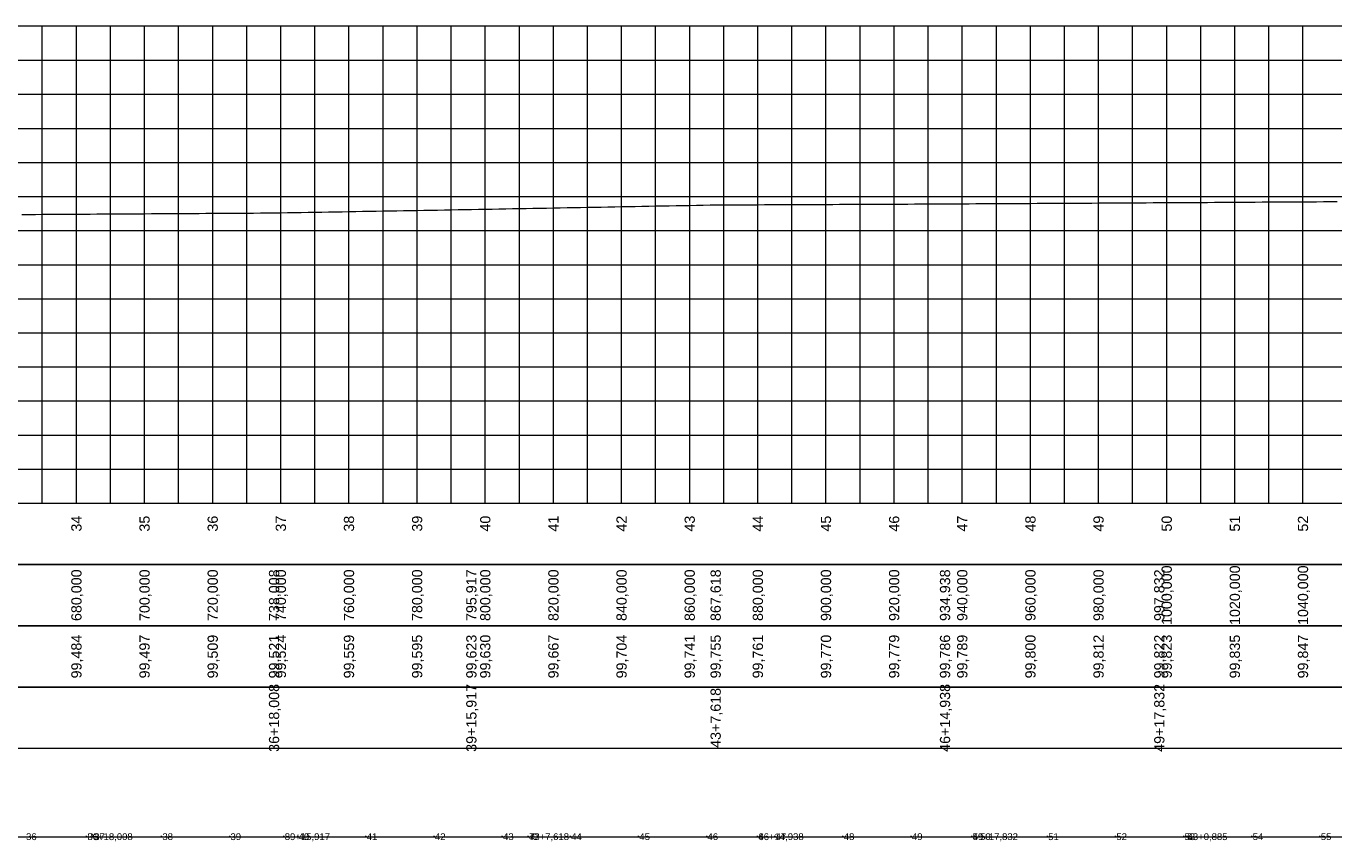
# Model space of a CAD drawing. Header units: inches. Extents: x 3580 to 5114, y 9998 to 10245.
# Tile 3 of 4: x 4350 to 4733, y 9998 to 10238. Entities that reach past the tile are written whole.
import ezdxf
from ezdxf.enums import TextEntityAlignment as Align

# ---------------------------------------------------------------- set-up
doc = ezdxf.new("R2010")
doc.units = ezdxf.units.IN
doc.header["$MEASUREMENT"] = 0
doc.header["$PDMODE"] = 34
doc.header["$PDSIZE"] = 0.2
doc.layers.get('0').update_dxf_attribs({"lineweight": 0})
doc.styles.add('$PF_GREIDE', font='arial.ttf')
doc.styles.get("Standard").update_dxf_attribs({"font": 'arial.ttf'})

# ---------------------------------------------------------------- blocks, each defined once
blk = doc.blocks.new('$VIAS_PERFLONG_PERFIL0')
at = {"color": 30}
for p, q in [((720, 0), (720, 140)), ((730, 0), (730, 140)), ((740, 0), (740, 140)), ((760, 0), (760, 140)), ((770, 0), (770, 140)), ((780, 0), (780, 140)), ((790, 0), (790, 140)), ((810, 0), (810, 140)), ((820, 0), (820, 140)), ((830, 0), (830, 140)), ((840, 0), (840, 140)), ((860, 0), (860, 140)), ((870, 0), (870, 140)), ((880, 0), (880, 140)), ((890, 0), (890, 140)), ((910, 0), (910, 140)), ((920, 0), (920, 140)), ((930, 0), (930, 140)), ((940, 0), (940, 140)), ((960, 0), (960, 140)), ((970, 0), (970, 140)), ((980, 0), (980, 140)), ((990, 0), (990, 140)), ((1010, 0), (1010, 140)), ((1020, 0), (1020, 140)), ((1030, 0), (1030, 140)), ((1040, 0), (1040, 140)), ((1060, 0), (1060, 140)), ((1070, 0), (1070, 140)), ((1080, 0), (1080, 140)), ((1090, 0), (1090, 140)), ((0, 130), (1480, 130)), ((0, 120), (1480, 120)), ((0, 110), (1480, 110)), ((0, 90), (1480, 90)), ((0, 80), (1480, 80)), ((0, 70), (1480, 70)), ((0, 60), (1480, 60)), ((0, 40), (1480, 40)), ((0, 30), (1480, 30)), ((0, 20), (1480, 20)), ((0, 10), (1480, 10))]:
    blk.add_line(p, q, dxfattribs=at)
at = {"color": 36}
for p, q in [((750, 0), (750, 140)), ((800, 0), (800, 140)), ((850, 0), (850, 140)), ((900, 0), (900, 140)), ((950, 0), (950, 140)), ((1000, 0), (1000, 140)), ((1050, 0), (1050, 140)), ((0, 100), (1480, 100)), ((0, 50), (1480, 50))]:
    blk.add_line(p, q, dxfattribs=at)
at = {"color": 36, "linetype": 'Continuous'}
for points in [[(0, 0), (1480, 0), (1480, 140), (0, 140)], [(0, 0), (1480, 0), (1480, -18), (0, -18)], [(0, -18), (1480, -18), (1480, -36), (0, -36)], [(0, -36), (1480, -36), (1480, -54), (0, -54)], [(0, -54), (1480, -54), (1480, -72), (0, -72)]]:
    blk.add_lwpolyline(points, close=True, dxfattribs=at)
at = {"color": 5, "linetype": 'Continuous'}
blk.add_lwpolyline([(714, 84.74), (716, 84.75), (718, 84.76), (720, 84.78), (722, 84.79), (724, 84.8), (726, 84.81), (728, 84.83), (730, 84.84), (732, 84.85), (734, 84.86), (736, 84.88), (738, 84.89), (740, 84.9), (742, 84.92), (744, 84.93), (746, 84.94), (748, 84.95), (750, 84.97), (752, 84.98), (754, 84.99), (756, 85), (758, 85.02), (760, 85.03), (762, 85.04), (764, 85.06), (766, 85.07), (768, 85.08), (770, 85.09), (772, 85.11), (774, 85.12), (776, 85.13), (778, 85.14), (780, 85.16), (782, 85.17), (784, 85.18), (786, 85.2), (788, 85.21), (788.01, 85.21), (790, 85.24), (792, 85.28), (794, 85.31), (796, 85.35), (798, 85.38), (800, 85.42), (802, 85.45), (804, 85.49), (806, 85.52), (808, 85.56), (810, 85.59), (812, 85.63), (814, 85.66), (816, 85.7), (818, 85.73), (820, 85.77), (822, 85.81), (824, 85.84), (826, 85.88), (828, 85.91), (830, 85.95), (832, 85.98), (834, 86.02), (836, 86.05), (838, 86.09), (840, 86.12), (842, 86.16), (844, 86.19), (845.92, 86.23), (846, 86.23), (848, 86.26), (850, 86.3), (852, 86.34), (854, 86.38), (856, 86.41), (858, 86.45), (860, 86.49), (862, 86.52), (864, 86.56), (866, 86.6), (868, 86.63), (870, 86.67), (872, 86.71), (874, 86.75), (876, 86.78), (878, 86.82), (880, 86.86), (882, 86.89), (884, 86.93), (886, 86.97), (888, 87), (890, 87.04), (892, 87.08), (894, 87.12), (896, 87.15), (898, 87.19), (900, 87.23), (902, 87.26), (904, 87.3), (906, 87.34), (908, 87.37), (910, 87.41), (912, 87.45), (914, 87.49), (916, 87.52), (917.62, 87.55), (918, 87.55), (920, 87.56), (922, 87.57), (924, 87.58), (926, 87.59), (928, 87.6), (930, 87.61), (932, 87.62), (934, 87.63), (936, 87.64), (938, 87.64), (940, 87.65), (942, 87.66), (944, 87.67), (946, 87.68), (948, 87.69), (950, 87.7), (952, 87.71), (954, 87.72), (956, 87.73), (958, 87.73), (960, 87.74), (962, 87.75), (964, 87.76), (966, 87.77), (968, 87.78), (970, 87.79), (972, 87.8), (974, 87.81), (976, 87.82), (978, 87.82), (980, 87.83), (982, 87.84), (984, 87.85), (984.94, 87.86), (986, 87.86), (988, 87.87), (990, 87.89), (992, 87.9), (994, 87.91), (996, 87.92), (998, 87.93), (1000, 87.94), (1002, 87.95), (1004, 87.97), (1006, 87.98), (1008, 87.99), (1010, 88), (1012, 88.01), (1014, 88.02), (1016, 88.04), (1018, 88.05), (1020, 88.06), (1022, 88.07), (1024, 88.08), (1026, 88.09), (1028, 88.1), (1030, 88.12), (1032, 88.13), (1034, 88.14), (1036, 88.15), (1038, 88.16), (1040, 88.17), (1042, 88.19), (1044, 88.2), (1046, 88.21), (1047.83, 88.22), (1048, 88.22), (1050, 88.23), (1052, 88.24), (1054, 88.26), (1056, 88.27), (1058, 88.28), (1060, 88.29), (1062, 88.3), (1064, 88.32), (1066, 88.33), (1068, 88.34), (1070, 88.35), (1072, 88.36), (1074, 88.37), (1076, 88.39), (1078, 88.4), (1080, 88.41), (1082, 88.42), (1084, 88.43), (1086, 88.45), (1088, 88.46), (1090, 88.47), (1092, 88.48), (1094, 88.49), (1096, 88.51), (1098, 88.52), (1100, 88.53)], dxfattribs=at)
at = {"color": 7, "linetype": 'Continuous', "style": '$PF_GREIDE'}
for s, p in [('34', (730, -6)), ('35', (750, -6)), ('36', (770, -6)), ('37', (790, -6)), ('38', (810, -6)), ('39', (830, -6)), ('40', (850, -6)), ('41', (870, -6)), ('42', (890, -6)), ('43', (910, -6)), ('44', (930, -6)), ('45', (950, -6)), ('46', (970, -6)), ('47', (990, -6)), ('48', (1010, -6)), ('49', (1030, -6)), ('50', (1050, -6)), ('51', (1070, -6)), ('52', (1090, -6)), ('1000,000', (1050, -27)), ('1020,000', (1070, -27)), ('1040,000', (1090, -27)), ('680,000', (730, -27)), ('700,000', (750, -27)), ('720,000', (770, -27)), ('738,008', (788.01, -27)), ('740,000', (790, -27)), ('760,000', (810, -27)), ('780,000', (830, -27)), ('795,917', (845.92, -27)), ('800,000', (850, -27)), ('820,000', (870, -27)), ('840,000', (890, -27)), ('860,000', (910, -27)), ('867,618', (917.62, -27)), ('880,000', (930, -27)), ('900,000', (950, -27)), ('920,000', (970, -27)), ('934,938', (984.94, -27)), ('940,000', (990, -27)), ('960,000', (1010, -27)), ('980,000', (1030, -27)), ('997,832', (1047.83, -27)), ('99,484', (730, -45)), ('99,497', (750, -45)), ('99,509', (770, -45)), ('99,521', (788.01, -45)), ('99,524', (790, -45)), ('99,559', (810, -45)), ('99,595', (830, -45)), ('99,623', (845.92, -45)), ('99,630', (850, -45)), ('99,667', (870, -45)), ('99,704', (890, -45)), ('99,741', (910, -45)), ('99,755', (917.62, -45)), ('99,761', (930, -45)), ('99,770', (950, -45)), ('99,779', (970, -45)), ('99,786', (984.94, -45)), ('99,789', (990, -45)), ('99,800', (1010, -45)), ('99,812', (1030, -45)), ('99,822', (1047.83, -45)), ('99,823', (1050, -45)), ('99,835', (1070, -45)), ('99,847', (1090, -45)), ('36+18,008', (788.01, -63)), ('39+15,917', (845.92, -63)), ('46+14,938', (984.94, -63)), ('49+17,832', (1047.83, -63)), ('43+7,618', (917.62, -63))]:
    blk.add_text(s, height=3, rotation=90, dxfattribs=at).set_placement(p, align=Align.MIDDLE_CENTER)

msp = doc.modelspace()

# ---------------------------------------------------------------- linework, layer by layer
msp.add_lwpolyline([(3629.37, 10000), (3633.42, 10000), (3639.99, 10000), (3730.31, 10000), (3891.22, 10000), (3934.99, 10000), (4011.5, 10000), (4076.65, 10000), (4135.75, 10000), (4190.95, 10000), (4367.38, 10000), (4425.29, 10000), (4496.99, 10000), (4564.31, 10000), (4627.2, 10000), (4690.26, 10000), (4771.34, 10000), (4831.31, 10000), (4872.68, 10000), (4938.31, 10000), (5000, 10000)])
at = {"lineweight": 0}
for p in [(4367.38, 10000), (4367.38, 10000), (4369.37, 10000), (4389.37, 10000), (4409.37, 10000), (4425.29, 10000), (4425.29, 10000), (4429.37, 10000), (4449.37, 10000), (4469.37, 10000), (4489.37, 10000), (4496.99, 10000), (4496.99, 10000), (4498.1, 10000), (4509.37, 10000), (4529.37, 10000), (4549.37, 10000), (4564.31, 10000), (4564.31, 10000), (4569.37, 10000), (4589.37, 10000), (4609.37, 10000), (4627.2, 10000), (4627.2, 10000), (4629.37, 10000), (4649.37, 10000), (4669.37, 10000), (4689.37, 10000), (4690.26, 10000), (4690.26, 10000), (4709.37, 10000), (4729.37, 10000)]:
    msp.add_point(p, dxfattribs=at)

# ---------------------------------------------------------------- block references
msp.add_blockref('$VIAS_PERFLONG_PERFIL0', (3634.38, 10097.86))

# ---------------------------------------------------------------- texts
for s, p in [('36', (4349.61, 10000)), ('36+18,008', (4367.62, 10000)), ('P3', (4367.62, 10000)), ('37', (4369.61, 10000)), ('38', (4389.61, 10000)), ('39', (4409.61, 10000)), ('39+15,917', (4425.53, 10000)), ('8', (4425.53, 10000)), ('40', (4429.61, 10000)), ('41', (4449.61, 10000)), ('42', (4469.61, 10000)), ('43', (4489.61, 10000)), ('43+7,618', (4497.23, 10000)), ('7', (4497.23, 10000)), ('9', (4498.34, 10000)), ('44', (4509.61, 10000)), ('45', (4529.61, 10000)), ('46', (4549.61, 10000)), ('46+14,938', (4564.55, 10000)), ('6', (4564.55, 10000)), ('47', (4569.61, 10000)), ('48', (4589.61, 10000)), ('49', (4609.61, 10000)), ('49+17,832', (4627.44, 10000)), ('5', (4627.44, 10000)), ('50', (4629.61, 10000)), ('51', (4649.61, 10000)), ('52', (4669.61, 10000)), ('53', (4689.61, 10000)), ('4', (4690.5, 10000)), ('53+0,885', (4690.5, 10000)), ('54', (4709.61, 10000)), ('55', (4729.61, 10000))]:
    msp.add_text(s, height=2, dxfattribs=at).set_placement(p, align=Align.MIDDLE_LEFT)

doc.saveas('drawing.dxf')
